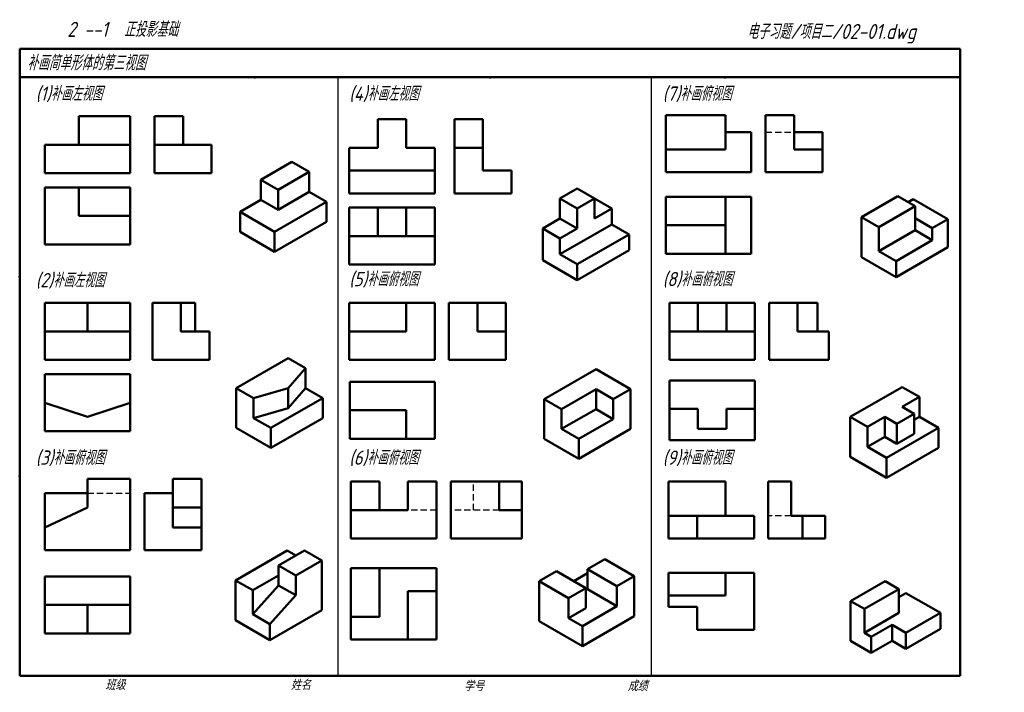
# Model space of a CAD drawing. Header units: millimetres. Extents: x 79 to 424, y 66 to 302.
import ezdxf

# ---------------------------------------------------------------- set-up
doc = ezdxf.new("R2010")
doc.units = ezdxf.units.MM
doc.header["$LTSCALE"] = 0.7
doc.linetypes.add('DASHED2', pattern=[9.525, 6.35, -3.175])
for name, color, linetype, lineweight in [('文字层', 227, 'Continuous', 20), ('答案层', 1, 'Continuous', 25), ('粗实线层', 7, 'Continuous', 50), ('虚线层', 2, 'DASHED2', 25)]:
    doc.layers.add(name, color=color, linetype=linetype, lineweight=lineweight)
doc.layers.add('细实线层', color=7, linetype='Continuous')
doc.styles.add('工程字体（斜）', font='gbeitc.shx', dxfattribs={"bigfont": 'gbcbig.shx'})
doc.styles.add('工程斜体', font='gbeitc.shx', dxfattribs={"bigfont": 'gbcbig.shx'})

msp = doc.modelspace()

# ---------------------------------------------------------------- linework, layer by layer
at = {"layer": '答案层', "lineweight": 50}
for p, q in [((126.25, 248.35), (126.25, 268.35)), ((126.25, 268.35), (136.25, 268.35)), ((136.25, 258.35), (136.25, 268.35)), ((231.46, 241.28), (231.46, 267.28)), ((231.46, 267.28), (241.46, 267.28)), ((241.46, 249.28), (241.46, 267.28)), ((126.25, 258.35), (146.25, 258.35)), ((146.25, 248.35), (146.25, 258.35)), ((231.46, 257.28), (241.46, 257.28)), ((241.46, 249.28), (251.46, 249.28)), ((251.46, 241.28), (251.46, 249.28)), ((126.25, 248.35), (146.25, 248.35)), ((231.46, 241.28), (251.46, 241.28)), ((335.62, 240.1), (305.62, 240.1)), ((305.62, 240.1), (305.62, 220.1)), ((326.62, 240.1), (326.62, 220.1)), ((335.62, 240.1), (335.62, 220.1)), ((326.62, 230.1), (305.62, 230.1)), ((335.62, 220.1), (305.62, 220.1)), ((125.5, 182.84), (125.5, 202.84)), ((125.5, 202.84), (140.5, 202.84)), ((135.5, 192.84), (135.5, 202.84)), ((140.5, 192.84), (140.5, 202.84)), ((135.5, 192.84), (145.5, 192.84)), ((145.5, 182.84), (145.5, 192.84)), ((125.5, 182.84), (145.5, 182.84)), ((224.54, 175.19), (194.71, 175.19)), ((194.71, 175.19), (194.71, 155.19)), ((224.54, 175.19), (224.54, 155.19)), ((336.88, 175.67), (306.88, 175.67)), ((306.88, 175.67), (306.88, 154.67)), ((336.88, 175.67), (336.88, 154.67)), ((214.54, 165.19), (194.71, 165.19)), ((214.54, 165.19), (214.54, 155.19)), ((316.88, 165.67), (306.88, 165.67)), ((316.88, 158.67), (316.88, 165.67)), ((326.88, 158.67), (326.88, 165.67)), ((336.88, 165.67), (326.88, 165.67)), ((326.88, 158.67), (316.88, 158.67)), ((224.54, 155.19), (194.71, 155.19)), ((336.88, 154.67), (306.88, 154.67)), ((225.15, 109.77), (195.15, 109.77)), ((195.15, 109.77), (195.15, 84.77)), ((205.15, 109.77), (205.15, 92.77)), ((225.15, 109.77), (225.15, 84.77)), ((336.58, 108.2), (306.58, 108.2)), ((306.58, 108.2), (306.58, 96.2)), ((326.58, 108.2), (326.58, 100.2)), ((336.58, 108.2), (336.58, 88.2)), ((117.7, 106.88), (87.7, 106.88)), ((87.7, 106.88), (87.7, 86.88)), ((117.7, 106.88), (117.7, 86.88)), ((225.15, 101.77), (215.15, 101.77)), ((215.15, 101.77), (215.15, 84.77)), ((326.58, 100.2), (306.58, 100.2)), ((117.7, 96.88), (87.7, 96.88)), ((102.7, 96.88), (102.7, 86.88)), ((316.58, 96.2), (306.58, 96.2)), ((316.58, 88.2), (316.58, 96.2)), ((205.15, 92.77), (195.15, 92.77)), ((117.7, 86.88), (87.7, 86.88)), ((336.58, 88.2), (316.58, 88.2)), ((225.15, 84.77), (195.15, 84.77))]:
    msp.add_line(p, q, dxfattribs=at)
at = {"layer": '粗实线层', "color": 7, "ltscale": 0.5}
for p, q in [((408.91, 292.03), (78.91, 292.03)), ((408.91, 282.03), (408.91, 292.03)), ((408.91, 282.03), (78.91, 282.03)), ((408.91, 72.03), (408.91, 282.03)), ((117.7, 268.35), (99.7, 268.35)), ((99.7, 268.35), (99.7, 258.35)), ((117.7, 248.35), (117.7, 268.35)), ((214.54, 267.28), (204.54, 267.28)), ((204.54, 267.28), (204.54, 257.28)), ((214.54, 257.28), (214.54, 267.28)), ((326.62, 268.7), (305.62, 268.7)), ((305.62, 268.7), (305.62, 248.7)), ((326.62, 268.7), (326.62, 256.7)), ((340.62, 248.7), (340.62, 268.7)), ((350.62, 268.7), (340.62, 268.7)), ((350.62, 256.7), (350.62, 268.7)), ((335.62, 262.7), (326.62, 262.7)), ((335.62, 248.7), (335.62, 262.7)), ((360.62, 262.7), (350.62, 262.7)), ((360.62, 248.7), (360.62, 262.7)), ((87.7, 248.35), (87.7, 258.35)), ((87.7, 258.35), (117.7, 258.35)), ((204.54, 257.28), (194.54, 257.28)), ((194.54, 257.28), (194.54, 241.28)), ((224.54, 257.28), (214.54, 257.28)), ((224.54, 241.28), (224.54, 257.28)), ((326.62, 256.7), (305.62, 256.7)), ((350.62, 256.7), (360.62, 256.7)), ((174.42, 252.31), (163.51, 246.01)), ((180.48, 248.81), (174.42, 252.31)), ((169.57, 242.51), (180.48, 248.81)), ((180.48, 241.81), (180.48, 248.81)), ((194.54, 249.28), (224.54, 249.28)), ((117.7, 248.35), (87.7, 248.35)), ((163.51, 246.01), (163.51, 239.01)), ((169.57, 242.51), (163.51, 246.01)), ((305.62, 248.7), (335.62, 248.7)), ((340.62, 248.7), (360.62, 248.7)), ((117.7, 243.35), (87.7, 243.35)), ((87.7, 243.35), (87.7, 223.35)), ((99.7, 233.35), (99.7, 243.35)), ((117.7, 223.35), (117.7, 243.35)), ((169.57, 242.51), (169.57, 235.51)), ((268.5, 239.5), (274.56, 243)), ((274.56, 243), (280.63, 239.5)), ((156.24, 234.81), (163.51, 239.01)), ((163.51, 239.01), (169.57, 235.51)), ((169.57, 235.51), (180.48, 241.81)), ((180.48, 241.81), (186.55, 238.31)), ((194.54, 241.28), (224.54, 241.28)), ((268.5, 232.5), (268.5, 239.5)), ((268.5, 239.5), (274.56, 236)), ((274.56, 236), (280.63, 239.5)), ((274.56, 236), (280.63, 239.5)), ((280.63, 239.5), (280.63, 232.5)), ((286.69, 236), (280.63, 239.5)), ((374.29, 232.94), (387.02, 240.29)), ((387.02, 240.29), (393.09, 236.79)), ((392.48, 239.24), (390.66, 238.19)), ((404.61, 232.24), (392.48, 239.24)), ((168.36, 227.81), (186.55, 238.31)), ((186.55, 231.31), (186.55, 238.31)), ((194.54, 236.28), (224.54, 236.28)), ((194.54, 216.28), (194.54, 236.28)), ((204.54, 236.28), (204.54, 226.28)), ((214.54, 236.28), (214.54, 226.28)), ((224.54, 236.28), (224.54, 216.28)), ((274.56, 229), (274.56, 236)), ((280.63, 232.5), (286.69, 236)), ((286.69, 236), (286.69, 230.4)), ((393.09, 236.79), (380.36, 229.44)), ((393.09, 236.79), (393.09, 228.39)), ((117.7, 233.35), (99.7, 233.35)), ((156.24, 227.81), (156.24, 234.81)), ((168.36, 227.81), (156.24, 234.81)), ((262.44, 229), (268.5, 232.5)), ((374.29, 218.94), (374.29, 232.94)), ((374.29, 232.94), (380.36, 229.44)), ((399.15, 229.09), (393.09, 232.59)), ((404.61, 232.24), (399.15, 229.09)), ((404.61, 222.44), (404.61, 232.24)), ((186.55, 231.31), (168.36, 220.81)), ((262.44, 217.8), (262.44, 229)), ((262.44, 229), (268.5, 225.5)), ((268.5, 219.9), (286.69, 230.4)), ((268.5, 225.5), (274.56, 229)), ((292.75, 226.9), (286.69, 230.4)), ((380.36, 229.44), (380.36, 221.04)), ((393.09, 228.39), (380.36, 221.04)), ((399.15, 224.89), (393.09, 228.39)), ((399.15, 229.09), (399.15, 224.89)), ((168.36, 220.81), (156.24, 227.81)), ((168.36, 220.81), (168.36, 227.81)), ((224.54, 226.28), (194.54, 226.28)), ((268.5, 225.5), (268.5, 219.9)), ((274.56, 216.4), (292.75, 226.9)), ((292.75, 221.3), (292.75, 226.9)), ((399.15, 224.89), (386.42, 217.54)), ((87.7, 223.35), (117.7, 223.35)), ((292.75, 221.3), (274.56, 210.8)), ((386.42, 211.94), (404.61, 222.44)), ((274.56, 210.8), (262.44, 217.8)), ((274.56, 216.4), (268.5, 219.9)), ((386.42, 211.94), (374.29, 218.94)), ((380.36, 221.04), (386.42, 217.54)), ((224.54, 216.28), (194.54, 216.28)), ((274.56, 210.8), (274.56, 216.4)), ((386.42, 217.54), (386.42, 211.94)), ((117.7, 202.84), (87.7, 202.84)), ((87.7, 182.84), (87.7, 202.84)), ((102.7, 202.84), (102.7, 192.84)), ((117.7, 182.84), (117.7, 202.84)), ((214.54, 202.84), (194.54, 202.84)), ((194.54, 202.84), (194.54, 192.84)), ((224.54, 202.84), (214.54, 202.84)), ((214.54, 202.84), (214.54, 192.84)), ((224.54, 182.84), (224.54, 202.84)), ((229.54, 182.84), (229.54, 202.84)), ((249.54, 202.84), (229.54, 202.84)), ((239.54, 192.84), (239.54, 202.84)), ((249.54, 182.84), (249.54, 202.84)), ((336.88, 202.84), (306.88, 202.84)), ((306.88, 202.84), (306.88, 182.84)), ((316.88, 202.84), (316.88, 192.84)), ((326.88, 202.84), (326.88, 192.84)), ((336.88, 182.84), (336.88, 202.84)), ((341.88, 182.84), (341.88, 202.84)), ((358.88, 202.84), (341.88, 202.84)), ((351.88, 192.84), (351.88, 202.84)), ((358.88, 202.84), (358.88, 192.84)), ((87.7, 192.84), (117.7, 192.84)), ((194.54, 182.84), (194.54, 192.84)), ((214.54, 192.84), (194.54, 192.84)), ((249.54, 192.84), (239.54, 192.84)), ((336.88, 192.84), (306.88, 192.84)), ((362.88, 192.84), (351.88, 192.84)), ((362.88, 182.84), (362.88, 192.84)), ((154.92, 172.97), (173.1, 183.47)), ((173.1, 183.47), (179.16, 179.97)), ((117.7, 182.84), (87.7, 182.84)), ((173.1, 172.97), (179.16, 179.97)), ((179.16, 179.97), (179.16, 172.97)), ((194.54, 182.84), (224.54, 182.84)), ((229.54, 182.84), (249.54, 182.84)), ((306.88, 182.84), (336.88, 182.84)), ((341.88, 182.84), (362.88, 182.84)), ((117.7, 177.84), (87.7, 177.84)), ((87.7, 177.84), (87.7, 157.84)), ((117.7, 157.84), (117.7, 177.84)), ((281.14, 179.62), (262.95, 169.12)), ((293.26, 172.62), (281.14, 179.62)), ((154.92, 158.97), (154.92, 172.97)), ((154.92, 172.97), (160.98, 169.47)), ((173.1, 172.97), (160.98, 169.47)), ((173.1, 165.97), (179.16, 172.97)), ((173.1, 172.97), (173.1, 165.97)), ((179.16, 172.97), (185.23, 169.47)), ((388.56, 173.35), (370.37, 162.85)), ((394.62, 169.85), (388.56, 173.35)), ((160.98, 169.47), (160.98, 162.47)), ((167.04, 158.97), (185.23, 169.47)), ((185.23, 162.47), (185.23, 169.47)), ((269.01, 165.62), (281.14, 172.62)), ((281.14, 172.62), (287.2, 169.12)), ((281.14, 172.62), (281.14, 165.62)), ((287.2, 169.12), (293.26, 172.62)), ((293.26, 158.62), (293.26, 172.62)), ((388.56, 166.35), (394.62, 169.85)), ((394.62, 169.85), (394.62, 162.85)), ((102.7, 162.84), (87.7, 167.84)), ((102.7, 162.84), (117.7, 167.84)), ((173.1, 165.97), (160.98, 162.47)), ((262.95, 155.12), (262.95, 169.12)), ((262.95, 169.12), (269.01, 165.62)), ((287.2, 162.12), (287.2, 169.12)), ((392.8, 163.9), (388.56, 166.35)), ((167.04, 158.97), (160.98, 162.47)), ((185.23, 162.47), (167.04, 151.97)), ((269.01, 165.62), (269.01, 158.62)), ((281.14, 165.62), (269.01, 158.62)), ((281.14, 165.62), (287.2, 162.12)), ((370.37, 148.85), (370.37, 162.85)), ((370.37, 162.85), (376.43, 159.35)), ((376.43, 159.35), (382.5, 162.85)), ((382.5, 162.85), (386.74, 160.4)), ((382.5, 162.85), (382.5, 155.85)), ((386.74, 160.4), (392.8, 163.9)), ((392.8, 156.9), (392.8, 163.9)), ((394.62, 162.85), (392.8, 161.8)), ((394.62, 162.85), (401.29, 159)), ((167.04, 151.97), (154.92, 158.97)), ((167.04, 151.97), (167.04, 158.97)), ((275.07, 155.12), (287.2, 162.12)), ((376.43, 159.35), (376.43, 152.35)), ((401.29, 159), (383.1, 148.5)), ((386.74, 160.4), (386.74, 153.4)), ((401.29, 152), (401.29, 159)), ((87.7, 157.84), (117.7, 157.84)), ((269.01, 158.62), (275.07, 155.12)), ((293.26, 158.62), (275.07, 148.12)), ((382.5, 155.85), (376.43, 152.35)), ((382.5, 155.85), (386.74, 153.4)), ((386.74, 153.4), (392.8, 156.9)), ((275.07, 148.12), (262.95, 155.12)), ((275.07, 148.12), (275.07, 155.12)), ((376.43, 152.35), (383.1, 148.5)), ((383.1, 141.5), (370.37, 148.85)), ((383.1, 141.5), (401.29, 152)), ((383.1, 148.5), (383.1, 141.5)), ((117.7, 141.1), (102.7, 141.1)), ((102.7, 141.1), (102.7, 131.1)), ((117.7, 116.1), (117.7, 141.1)), ((142.7, 141.1), (132.7, 141.1)), ((132.7, 141.1), (132.7, 124.1)), ((142.7, 116.1), (142.7, 141.1)), ((195.15, 120.2), (195.15, 140.2)), ((195.15, 140.2), (205.15, 140.2)), ((205.15, 130.2), (205.15, 140.2)), ((215.15, 140.2), (225.15, 140.2)), ((215.15, 130.2), (215.15, 140.2)), ((225.15, 120.2), (225.15, 140.2)), ((230.15, 120.2), (230.15, 140.2)), ((255.15, 140.2), (230.15, 140.2)), ((247.15, 130.2), (247.15, 140.2)), ((255.15, 120.2), (255.15, 140.2)), ((326.58, 140.2), (306.58, 140.2)), ((306.58, 140.2), (306.58, 120.2)), ((326.58, 128.2), (326.58, 140.2)), ((341.58, 120.2), (341.58, 140.2)), ((341.58, 140.2), (349.58, 140.2)), ((349.58, 140.2), (349.58, 128.2)), ((102.7, 136.1), (87.7, 136.1)), ((87.7, 116.1), (87.7, 136.1)), ((122.7, 116.1), (122.7, 136.1)), ((122.7, 136.1), (132.7, 136.1)), ((87.7, 124.1), (102.7, 131.1)), ((132.7, 131.1), (142.7, 131.1)), ((215.15, 130.2), (195.15, 130.2)), ((247.15, 130.2), (255.15, 130.2)), ((336.58, 128.2), (306.58, 128.2)), ((316.58, 128.2), (316.58, 120.2)), ((336.58, 120.2), (336.58, 128.2)), ((361.58, 128.2), (349.58, 128.2)), ((353.58, 120.2), (353.58, 128.2)), ((361.58, 120.2), (361.58, 128.2)), ((87.7, 116.1), (87.7, 124.1)), ((132.7, 124.1), (142.7, 124.1)), ((195.15, 120.2), (225.15, 120.2)), ((230.15, 120.2), (255.15, 120.2)), ((306.58, 120.2), (336.58, 120.2)), ((341.58, 120.2), (361.58, 120.2)), ((117.7, 116.1), (87.7, 116.1)), ((122.7, 116.1), (142.7, 116.1)), ((154.61, 105.52), (172.8, 116.02)), ((178.86, 116.02), (169.77, 110.77)), ((172.8, 116.02), (175.83, 114.27)), ((184.92, 112.52), (178.86, 116.02)), ((169.77, 110.77), (169.77, 103.77)), ((175.83, 107.27), (169.77, 110.77)), ((184.92, 112.52), (175.83, 107.27)), ((184.92, 95.02), (184.92, 112.52)), ((284.23, 112.92), (278.17, 109.42)), ((294.54, 106.97), (284.23, 112.92)), ((160.67, 102.02), (169.77, 107.27)), ((175.83, 107.27), (175.83, 100.27)), ((261.19, 105.22), (267.26, 108.72)), ((267.26, 108.72), (277.56, 102.77)), ((278.17, 108.02), (273.32, 105.22)), ((278.17, 109.42), (288.47, 103.47)), ((278.17, 109.42), (278.17, 102.42)), ((154.61, 91.52), (154.61, 105.52)), ((154.61, 105.52), (160.67, 102.02)), ((160.67, 93.62), (169.77, 103.77)), ((175.83, 100.27), (169.77, 103.77)), ((261.19, 91.22), (261.19, 105.22)), ((261.19, 105.22), (271.5, 99.27)), ((288.47, 103.47), (294.54, 106.97)), ((294.54, 92.97), (294.54, 106.97)), ((370.45, 98.27), (382.57, 105.27)), ((382.57, 105.27), (387.42, 102.47)), ((160.67, 102.02), (160.67, 93.62)), ((166.74, 90.12), (175.83, 100.27)), ((277.56, 102.77), (271.5, 99.27)), ((277.56, 102.77), (277.56, 95.77)), ((288.47, 96.47), (278.17, 102.42)), ((288.47, 96.47), (288.47, 103.47)), ((387.42, 102.47), (375.3, 95.47)), ((387.42, 102.47), (387.42, 94.07)), ((389.85, 101.07), (387.42, 99.67)), ((401.97, 94.07), (389.85, 101.07)), ((271.5, 99.27), (271.5, 92.27)), ((370.45, 84.27), (370.45, 98.27)), ((370.45, 98.27), (375.3, 95.47)), ((166.74, 90.12), (160.67, 93.62)), ((184.92, 95.02), (166.74, 84.52)), ((277.56, 95.77), (271.5, 92.27)), ((276.35, 89.47), (288.47, 96.47)), ((375.3, 95.47), (375.3, 87.07)), ((387.42, 94.07), (375.3, 87.07)), ((401.97, 94.07), (389.85, 87.07)), ((401.97, 88.47), (401.97, 94.07)), ((166.74, 84.52), (154.61, 91.52)), ((166.74, 84.52), (166.74, 90.12)), ((276.35, 82.47), (261.19, 91.22)), ((271.5, 92.27), (276.35, 89.47)), ((294.54, 92.97), (276.35, 82.47)), ((385, 89.87), (377.72, 85.67)), ((389.85, 87.07), (385, 89.87)), ((385, 84.27), (385, 89.87)), ((276.35, 82.47), (276.35, 89.47)), ((375.3, 87.07), (377.72, 85.67)), ((389.85, 81.47), (401.97, 88.47)), ((389.85, 87.07), (389.85, 81.47)), ((377.72, 80.07), (370.45, 84.27)), ((377.72, 85.67), (377.72, 80.07)), ((377.72, 80.07), (385, 84.27)), ((385, 84.27), (389.85, 81.47)), ((78.91, 72.03), (408.91, 72.03))]:
    msp.add_line(p, q, dxfattribs=at)
at = {"layer": '粗实线层', "ltscale": 0.5}
for p, q in [((78.91, 292.03), (78.91, 282.03)), ((78.91, 282.03), (78.91, 72.03))]:
    msp.add_line(p, q, dxfattribs=at)
at = {"layer": '粗实线层'}
msp.add_line((268.5, 232.5), (274.56, 229), dxfattribs=at)
at = {"layer": '粗实线层', "color": 7}
for p in [(161.41, 282.03), (243.91, 282.03), (326.41, 282.03)]:
    msp.add_point(p, dxfattribs=at)
at = {"layer": '粗实线层'}
for p in [(78.91, 212.03), (78.91, 142.03)]:
    msp.add_point(p, dxfattribs=at)
at = {"layer": '细实线层', "color": 7, "ltscale": 0.5}
for p, q in [((190.49, 282.03), (190.49, 72.03)), ((300.49, 282.03), (300.49, 72.03))]:
    msp.add_line(p, q, dxfattribs=at)
at = {"layer": '细实线层'}
for p in [(78.91, 212.03), (78.91, 142.03)]:
    msp.add_point(p, dxfattribs=at)
at = {"layer": '虚线层', "color": 7, "ltscale": 0.5}
for p, q in [((340.62, 262.7), (350.62, 262.7)), ((238.15, 130.2), (238.15, 140.2)), ((102.7, 136.1), (117.7, 136.1)), ((225.15, 130.2), (215.15, 130.2)), ((247.15, 130.2), (230.15, 130.2)), ((349.58, 128.2), (341.58, 128.2))]:
    msp.add_line(p, q, dxfattribs=at)

# ---------------------------------------------------------------- texts
at = {"layer": '文字层', "color": 7, "style": '工程字体（斜）'}
for s, p in [('班级', (108.94, 67.06)), ('姓名', (174.03, 67.04)), ('学号', (234.8, 66.66)), ('成绩', (292.23, 66.66))]:
    msp.add_text(s, height=3.5, dxfattribs=at).set_placement(p)
at = {"layer": '细实线层', "color": 7, "ltscale": 0.5}
for s, height, style, p in [('    2 --1  正投影基础  ', 5.25, '工程字体（斜）', (84.19, 296.2)), ('电子习题/项目二/02-01.dwg', 5.25, '工程字体（斜）', (334.15, 295.46)), ('补画简单形体的第三视图', 5.25, '工程字体（斜）', (81.5, 284.46)), ('(1)补画左视图', 5, '工程斜体', (84.53, 273.78)), ('(4)补画左视图', 5, '工程斜体', (194.53, 273.78)), ('(7)补画俯视图', 5, '工程斜体', (304.53, 273.78)), ('(5)补画俯视图', 5, '工程斜体', (194.53, 208.72)), ('(8)补画俯视图', 5, '工程斜体', (304.53, 208.72)), ('(2)补画左视图', 5, '工程斜体', (84.53, 208.35)), ('(3)补画俯视图', 5, '工程斜体', (84.53, 146.07)), ('(6)补画俯视图', 5, '工程斜体', (194.53, 146.07)), ('(9)补画俯视图', 5, '工程斜体', (304.53, 146.07))]:
    msp.add_text(s, height=height, dxfattribs=dict(at, style=style)).set_placement(p)

doc.saveas('drawing.dxf')
